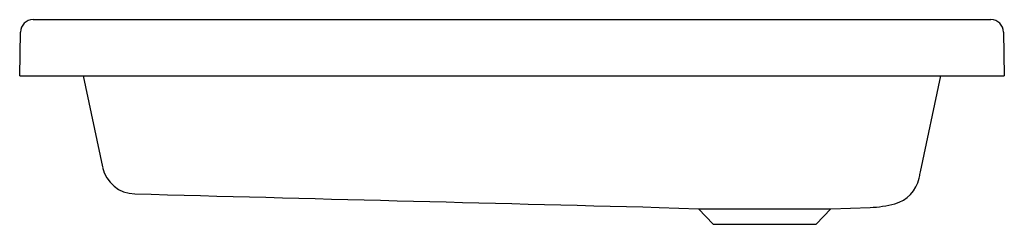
# Model space of a CAD drawing. Header units: millimetres. Extents: x 4758.807 to 4759.509, y 2646.183 to 2646.329.
import ezdxf

# ---------------------------------------------------------------- set-up
doc = ezdxf.new("R2010")
doc.units = ezdxf.units.MM
doc.layers.add('SANINDUSA', color=3, linetype='Continuous')

msp = doc.modelspace()

# ---------------------------------------------------------------- linework, layer by layer
at = {"layer": 'SANINDUSA'}
for p, q in [((4758.8169, 2646.32942), (4759.49921, 2646.32942)), ((4758.80736, 2646.28942), (4758.8079, 2646.32057)), ((4759.50821, 2646.32057), (4759.50876, 2646.28942)), ((4758.80736, 2646.28942), (4758.81236, 2646.28942)), ((4758.81236, 2646.28942), (4759.50376, 2646.28942)), ((4758.85247, 2646.28942), (4758.86631, 2646.22432)), ((4759.44907, 2646.22084), (4759.46365, 2646.28942)), ((4759.50376, 2646.28942), (4759.50876, 2646.28942)), ((4759.44885, 2646.21982), (4759.44907, 2646.22084)), ((4759.26292, 2646.19549), (4759.29097, 2646.19451)), ((4759.29097, 2646.19451), (4759.30132, 2646.18341)), ((4759.29097, 2646.19451), (4759.38515, 2646.19451)), ((4759.3748, 2646.18341), (4759.38515, 2646.19451)), ((4759.38515, 2646.19451), (4759.4132, 2646.19549)), ((4759.30132, 2646.18341), (4759.3748, 2646.18341))]:
    msp.add_line(p, q, dxfattribs=at)
at = {"layer": 'SANINDUSA', "flags": 128}
msp.add_lwpolyline([(4759.44812, 2646.21636), (4759.4483, 2646.21722), (4759.44852, 2646.21824), (4759.44866, 2646.21892), (4759.44885, 2646.21982)], dxfattribs=at)
at = {"layer": 'SANINDUSA'}
for centre, radius, start, end in [((4758.8169, 2646.32042), 0.009, 90, 179), ((4759.49921, 2646.32042), 0.009, 1, 90), ((4758.88981, 2646.22915), 0.024, 192.00132, 269.05977), ((4759.42464, 2646.22134), 0.024, 284.74272, 348.02274), ((4768.01077, 2991.49119), 345.4065, 268.4867818, 268.5487582), ((4759.4112, 2646.26828), 0.07282, 271.57207, 285.57174)]:
    msp.add_arc(centre, radius, start, end, dxfattribs=at)

doc.saveas('drawing.dxf')
